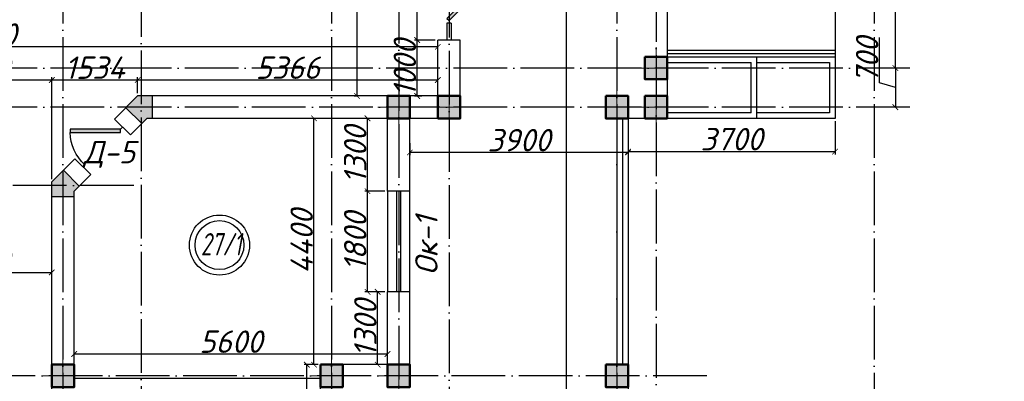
# Model space of a CAD drawing. Header units: millimetres. Extents: x 1112040 to 6903494, y -332921 to -150905.
# Tile 51 of 150: x 1530768 to 1548367, y -201019 to -194559. Entities that reach past the tile are written whole.
import ezdxf

# ---------------------------------------------------------------- set-up
doc = ezdxf.new("R2010")
doc.units = ezdxf.units.MM
doc.linetypes.add('ACAD_ISO04W100', pattern=[30, 24, -3, 0, -3])
for name, color, linetype in [('kolonn', 7, 'Continuous'), ('os', 253, 'Continuous'), ('razmer', 7, 'Continuous')]:
    doc.layers.add(name, color=color, linetype=linetype)
doc.styles.get("Standard").update_dxf_attribs({"font": 'isocpeui.ttf'})
doc.dimstyles.new('ISO-25', dxfattribs={"dimtxt": 400, "dimasz": 100, "dimexe": 50, "dimexo": 50, "dimgap": 20, "dimtad": 1, "dimdec": 0, "dimtxsty": 'Standard', "dimblk": 'ARCHTICK', "dimcen": 20, "dimclrd": 1, "dimclre": 1, "dimadec": 0, "dimazin": 0, "dimtfac": 1, "dimtdec": 0, "dimtmove": 0, "dimatfit": 3, "dimldrblk": 'ARCHTICK', "dimfxl": 1, "dimarcsym": 0})

# ---------------------------------------------------------------- blocks, each defined once
blk = doc.blocks.new('ghsdd')
at = {"ltscale": 50}
h = blk.add_hatch(color=256, dxfattribs=at)
h.paths.add_polyline_path([(0, 200), (-200, 200), (-200, 0), (0, 0)])
h.paths.add_polyline_path([(200, 0), (200, 200), (0, 200), (0, 0)])
h.paths.add_polyline_path([(0, 0), (-200, 0), (-200, -200), (0, -200)])
h.paths.add_polyline_path([(0, 0), (0, -200), (200, -200), (200, 0)])
at = {"lineweight": 0}
for p, q in [((0, -374), (0, 374)), ((-374, 0), (374, 0))]:
    blk.add_line(p, q, dxfattribs=at)
at = {"lineweight": 50, "ltscale": 50}
blk.add_lwpolyline([(200, 200), (200, -200), (-200, -200), (-200, 200), (200, 200)], dxfattribs=at)
blk = doc.blocks.new('jfgjhsdf')
blk.add_hatch(color=1).paths.add_polyline_path([(-593, 731), (-637, 687), (0, 50), (44, 94)])
at = {"color": 1}
for p, q in [((0, 1000), (0, 950)), ((0, 50), (0, 0))]:
    blk.add_line(p, q, dxfattribs=at)
blk.add_lwpolyline([(0, 50), (-637, 687), (-593, 731), (44, 94), (0, 50)], dxfattribs=at)
blk.add_arc((-33, 130), 821, 87.662, 132.9147, dxfattribs=at)
blk = doc.blocks.new('_ArchTick')
at = {"color": 0, "linetype": 'ByBlock', "const_width": 0.15}
blk.add_lwpolyline([(-0.5, -0.5), (0.5, 0.5)], dxfattribs=at)
blk = doc.blocks.new('*D2469')
at = {"color": 1, "lineweight": -2, "transparency": 16777216}
for p, q in [((1528742, -199100), (1528742, -199024)), ((1531342, -199100), (1531342, -199024)), ((1528742, -199074), (1531342, -199074))]:
    blk.add_line(p, q, dxfattribs=at)
at = {"color": 1, "lineweight": -2, "transparency": 16777216, "xscale": 100, "yscale": 100, "zscale": 100, "rotation": 180}
blk.add_blockref('_ArchTick', (1528742, -199074), dxfattribs=at)
at = {"color": 1, "lineweight": -2, "transparency": 16777216, "xscale": 100, "yscale": 100, "zscale": 100}
blk.add_blockref('_ArchTick', (1531342, -199074), dxfattribs=at)
at = {"color": 0, "transparency": 16777216, "insert": (1530042, -198854), "char_height": 400, "attachment_point": 5}
blk.add_mtext('2600', dxfattribs=at)
blk = doc.blocks.new('*D2470')
at = {"color": 1, "lineweight": -2, "transparency": 16777216}
for p, q in [((1531742, -200506), (1531742, -200481)), ((1531742, -200531), (1537342, -200531)), ((1537342, -200506), (1537342, -200481))]:
    blk.add_line(p, q, dxfattribs=at)
at = {"color": 1, "lineweight": -2, "transparency": 16777216, "xscale": 100, "yscale": 100, "zscale": 100, "rotation": 180}
blk.add_blockref('_ArchTick', (1531742, -200531), dxfattribs=at)
at = {"color": 1, "lineweight": -2, "transparency": 16777216, "xscale": 100, "yscale": 100, "zscale": 100}
blk.add_blockref('_ArchTick', (1537342, -200531), dxfattribs=at)
at = {"color": 0, "transparency": 16777216, "insert": (1534542, -200311), "char_height": 400, "attachment_point": 5}
blk.add_mtext('5600', dxfattribs=at)
blk = doc.blocks.new('*D2416')
at = {"color": 1, "lineweight": -2, "transparency": 16777216}
for p, q in [((1536102, -196322), (1535978, -196322)), ((1536028, -200722), (1536028, -196322)), ((1536102, -200722), (1535978, -200722))]:
    blk.add_line(p, q, dxfattribs=at)
at = {"color": 1, "lineweight": -2, "transparency": 16777216, "xscale": 100, "yscale": 100, "zscale": 100}
for p, rotation in [((1536028, -196322), 90), ((1536028, -200722), 270)]:
    blk.add_blockref('_ArchTick', p, dxfattribs=dict(at, rotation=rotation))
at = {"color": 0, "transparency": 16777216, "insert": (1535808, -198522), "char_height": 400, "attachment_point": 5, "rotation": 90}
blk.add_mtext('4400', dxfattribs=at)
blk = doc.blocks.new('*D2471')
at = {"color": 1, "lineweight": -2, "transparency": 16777216}
for p, q in [((1536819, -191522), (1536747, -191522)), ((1536797, -195922), (1536797, -191522)), ((1536819, -195922), (1536747, -195922))]:
    blk.add_line(p, q, dxfattribs=at)
at = {"color": 1, "lineweight": -2, "transparency": 16777216, "xscale": 100, "yscale": 100, "zscale": 100}
for p, rotation in [((1536797, -191522), 90), ((1536797, -195922), 270)]:
    blk.add_blockref('_ArchTick', p, dxfattribs=dict(at, rotation=rotation))
at = {"color": 0, "transparency": 16777216, "insert": (1536577, -193722), "char_height": 400, "attachment_point": 5, "rotation": 90}
blk.add_mtext('4400', dxfattribs=at)
blk = doc.blocks.new('*D2417')
at = {"color": 1, "lineweight": -2, "transparency": 16777216}
for p, q in [((1521842, -195037), (1521842, -194994)), ((1538242, -195037), (1538242, -194994)), ((1538242, -195044), (1521842, -195044))]:
    blk.add_line(p, q, dxfattribs=at)
at = {"color": 1, "lineweight": -2, "transparency": 16777216, "xscale": 100, "yscale": 100, "zscale": 100, "rotation": 180}
blk.add_blockref('_ArchTick', (1521842, -195044), dxfattribs=at)
at = {"color": 1, "lineweight": -2, "transparency": 16777216, "xscale": 100, "yscale": 100, "zscale": 100}
blk.add_blockref('_ArchTick', (1538242, -195044), dxfattribs=at)
at = {"color": 0, "transparency": 16777216, "insert": (1530042, -194824), "char_height": 400, "attachment_point": 5}
blk.add_mtext('16400', dxfattribs=at)
blk = doc.blocks.new('*D2757')
at = {"color": 1, "lineweight": -2, "transparency": 16777216}
for p, q in [((1546630, -192022), (1546370, -192022)), ((1546420, -195422), (1546420, -192022)), ((1546630, -195422), (1546370, -195422))]:
    blk.add_line(p, q, dxfattribs=at)
at = {"color": 1, "lineweight": -2, "transparency": 16777216, "xscale": 100, "yscale": 100, "zscale": 100}
for p, rotation in [((1546420, -192022), 90), ((1546420, -195422), 270)]:
    blk.add_blockref('_ArchTick', p, dxfattribs=dict(at, rotation=rotation))
at = {"color": 0, "transparency": 16777216, "insert": (1546200, -193722), "char_height": 400, "attachment_point": 5, "rotation": 90}
blk.add_mtext('3400', dxfattribs=at)
blk = doc.blocks.new('*D2701')
at = {"color": 1, "lineweight": -2, "transparency": 16777216}
for p, q in [((1546138, -195687), (1546138, -194879)), ((1546630, -195422), (1546370, -195422)), ((1546420, -195422), (1546420, -196122)), ((1546420, -195772), (1546138, -195687)), ((1546630, -196122), (1546370, -196122))]:
    blk.add_line(p, q, dxfattribs=at)
at = {"color": 1, "lineweight": -2, "transparency": 16777216, "xscale": 100, "yscale": 100, "zscale": 100}
for p, rotation in [((1546420, -195422), 90), ((1546420, -196122), 270)]:
    blk.add_blockref('_ArchTick', p, dxfattribs=dict(at, rotation=rotation))
at = {"color": 0, "transparency": 16777216, "insert": (1545915, -195283), "char_height": 400, "attachment_point": 5, "rotation": 90}
blk.add_mtext('700', dxfattribs=at)
blk = doc.blocks.new('*D2706')
at = {"color": 1, "lineweight": -2, "transparency": 16777216}
for p, q in [((1540092, -183722), (1540593, -183722)), ((1540543, -203722), (1540543, -183722)), ((1540233, -203722), (1540593, -203722))]:
    blk.add_line(p, q, dxfattribs=at)
at = {"color": 1, "lineweight": -2, "transparency": 16777216, "xscale": 100, "yscale": 100, "zscale": 100}
for p, rotation in [((1540543, -183722), 90), ((1540543, -203722), 270)]:
    blk.add_blockref('_ArchTick', p, dxfattribs=dict(at, rotation=rotation))
at = {"color": 0, "transparency": 16777216, "insert": (1540323, -193722), "char_height": 400, "attachment_point": 5, "rotation": 90}
blk.add_mtext('20000', dxfattribs=at)
blk = doc.blocks.new('*D2710')
at = {"color": 1, "lineweight": -2, "transparency": 16777216}
for p, q in [((1537742, -196765), (1537742, -196981)), ((1541642, -196931), (1537742, -196931)), ((1541642, -196765), (1541642, -196981))]:
    blk.add_line(p, q, dxfattribs=at)
at = {"color": 1, "lineweight": -2, "transparency": 16777216, "xscale": 100, "yscale": 100, "zscale": 100, "rotation": 180}
blk.add_blockref('_ArchTick', (1537742, -196931), dxfattribs=at)
at = {"color": 1, "lineweight": -2, "transparency": 16777216, "xscale": 100, "yscale": 100, "zscale": 100}
blk.add_blockref('_ArchTick', (1541642, -196931), dxfattribs=at)
at = {"color": 0, "transparency": 16777216, "insert": (1539692, -196711), "char_height": 400, "attachment_point": 5}
blk.add_mtext('3900', dxfattribs=at)
blk = doc.blocks.new('*D2712')
at = {"color": 1, "lineweight": -2, "transparency": 16777216}
for p, q in [((1545342, -196372), (1545342, -196965)), ((1541642, -196535), (1541642, -196965)), ((1541642, -196915), (1545342, -196915))]:
    blk.add_line(p, q, dxfattribs=at)
at = {"color": 1, "lineweight": -2, "transparency": 16777216, "xscale": 100, "yscale": 100, "zscale": 100, "rotation": 180}
blk.add_blockref('_ArchTick', (1541642, -196915), dxfattribs=at)
at = {"color": 1, "lineweight": -2, "transparency": 16777216, "xscale": 100, "yscale": 100, "zscale": 100}
blk.add_blockref('_ArchTick', (1545342, -196915), dxfattribs=at)
at = {"color": 0, "transparency": 16777216, "insert": (1543492, -196693), "char_height": 400, "attachment_point": 5}
blk.add_mtext('3700', dxfattribs=at)
blk = doc.blocks.new('*D2820')
at = {"layer": 'razmer', "color": 1, "lineweight": -2, "transparency": 16777216}
for p, q in [((1536092, -200722), (1535851, -200722)), ((1535901, -201822), (1535901, -200722)), ((1535901, -201272), (1535396, -201369)), ((1535396, -201369), (1535396, -202309)), ((1536092, -201822), (1535851, -201822))]:
    blk.add_line(p, q, dxfattribs=at)
at = {"layer": 'razmer', "color": 1, "lineweight": -2, "transparency": 16777216, "xscale": 100, "yscale": 100, "zscale": 100}
for p, rotation in [((1535901, -200722), 90), ((1535901, -201822), 270)]:
    blk.add_blockref('_ArchTick', p, dxfattribs=dict(at, rotation=rotation))
at = {"layer": 'razmer', "color": 0, "transparency": 16777216, "insert": (1535176, -201839), "char_height": 400, "attachment_point": 5, "rotation": 90}
blk.add_mtext('1100', dxfattribs=at)
blk = doc.blocks.new('*D2821')
at = {"color": 1, "lineweight": -2, "transparency": 16777216}
for p, q in [((1537292, -199422), (1537116, -199422)), ((1537166, -200722), (1537166, -199422)), ((1537242, -200722), (1537116, -200722))]:
    blk.add_line(p, q, dxfattribs=at)
at = {"color": 1, "lineweight": -2, "transparency": 16777216, "xscale": 100, "yscale": 100, "zscale": 100}
for p, rotation in [((1537166, -199422), 90), ((1537166, -200722), 270)]:
    blk.add_blockref('_ArchTick', p, dxfattribs=dict(at, rotation=rotation))
at = {"color": 0, "transparency": 16777216, "insert": (1536946, -200072), "char_height": 400, "attachment_point": 5, "rotation": 90}
blk.add_mtext('1300', dxfattribs=at)
blk = doc.blocks.new('*D2822')
at = {"color": 1, "lineweight": -2, "transparency": 16777216}
for p, q in [((1537292, -197622), (1536935, -197622)), ((1536985, -199422), (1536985, -197622)), ((1537292, -199422), (1536935, -199422))]:
    blk.add_line(p, q, dxfattribs=at)
at = {"color": 1, "lineweight": -2, "transparency": 16777216, "xscale": 100, "yscale": 100, "zscale": 100}
for p, rotation in [((1536985, -197622), 90), ((1536985, -199422), 270)]:
    blk.add_blockref('_ArchTick', p, dxfattribs=dict(at, rotation=rotation))
at = {"color": 0, "transparency": 16777216, "insert": (1536765, -198522), "char_height": 400, "attachment_point": 5, "rotation": 90}
blk.add_mtext('1800', dxfattribs=at)
blk = doc.blocks.new('*D2823')
at = {"color": 1, "lineweight": -2, "transparency": 16777216}
for p, q in [((1537292, -196322), (1536935, -196322)), ((1536985, -197622), (1536985, -196322)), ((1537292, -197622), (1536935, -197622))]:
    blk.add_line(p, q, dxfattribs=at)
at = {"color": 1, "lineweight": -2, "transparency": 16777216, "xscale": 100, "yscale": 100, "zscale": 100}
for p, rotation in [((1536985, -196322), 90), ((1536985, -197622), 270)]:
    blk.add_blockref('_ArchTick', p, dxfattribs=dict(at, rotation=rotation))
at = {"color": 0, "transparency": 16777216, "insert": (1536765, -196972), "char_height": 400, "attachment_point": 5, "rotation": 90}
blk.add_mtext('1300', dxfattribs=at)
blk = doc.blocks.new('*D2824')
at = {"color": 1, "lineweight": -2, "transparency": 16777216}
for p, q in [((1538192, -194922), (1537822, -194922)), ((1537872, -195922), (1537872, -194922)), ((1537956, -195922), (1537822, -195922))]:
    blk.add_line(p, q, dxfattribs=at)
at = {"color": 1, "lineweight": -2, "transparency": 16777216, "xscale": 100, "yscale": 100, "zscale": 100}
for p, rotation in [((1537872, -194922), 90), ((1537872, -195922), 270)]:
    blk.add_blockref('_ArchTick', p, dxfattribs=dict(at, rotation=rotation))
at = {"color": 0, "transparency": 16777216, "insert": (1537652, -195422), "char_height": 400, "attachment_point": 5, "rotation": 90}
blk.add_mtext('1000', dxfattribs=at)
blk = doc.blocks.new('*D2825')
at = {"color": 1, "lineweight": -2, "transparency": 16777216}
for p, q in [((1538192, -192522), (1537822, -192522)), ((1537872, -194922), (1537872, -192522)), ((1538192, -194922), (1537822, -194922))]:
    blk.add_line(p, q, dxfattribs=at)
at = {"color": 1, "lineweight": -2, "transparency": 16777216, "xscale": 100, "yscale": 100, "zscale": 100}
for p, rotation in [((1537872, -192522), 90), ((1537872, -194922), 270)]:
    blk.add_blockref('_ArchTick', p, dxfattribs=dict(at, rotation=rotation))
at = {"color": 0, "transparency": 16777216, "insert": (1537652, -193722), "char_height": 400, "attachment_point": 5, "rotation": 90}
blk.add_mtext('2400', dxfattribs=at)
blk = doc.blocks.new('*D2832')
at = {"color": 1, "lineweight": -2, "transparency": 16777216}
for p, q in [((1528742, -197406), (1528742, -195586)), ((1528742, -195636), (1531342, -195636)), ((1531342, -197406), (1531342, -195586))]:
    blk.add_line(p, q, dxfattribs=at)
at = {"color": 1, "lineweight": -2, "transparency": 16777216, "xscale": 100, "yscale": 100, "zscale": 100, "rotation": 180}
blk.add_blockref('_ArchTick', (1528742, -195636), dxfattribs=at)
at = {"color": 1, "lineweight": -2, "transparency": 16777216, "xscale": 100, "yscale": 100, "zscale": 100}
blk.add_blockref('_ArchTick', (1531342, -195636), dxfattribs=at)
at = {"color": 0, "transparency": 16777216, "insert": (1530042, -195416), "char_height": 400, "attachment_point": 5}
blk.add_mtext('2600', dxfattribs=at)
blk = doc.blocks.new('*D2833')
at = {"color": 1, "lineweight": -2, "transparency": 16777216}
for p, q in [((1531342, -197406), (1531342, -195586)), ((1531342, -195636), (1532876, -195636)), ((1532876, -195872), (1532876, -195586))]:
    blk.add_line(p, q, dxfattribs=at)
at = {"color": 1, "lineweight": -2, "transparency": 16777216, "xscale": 100, "yscale": 100, "zscale": 100, "rotation": 180}
blk.add_blockref('_ArchTick', (1531342, -195636), dxfattribs=at)
at = {"color": 1, "lineweight": -2, "transparency": 16777216, "xscale": 100, "yscale": 100, "zscale": 100}
blk.add_blockref('_ArchTick', (1532876, -195636), dxfattribs=at)
at = {"color": 0, "transparency": 16777216, "insert": (1532109, -195416), "char_height": 400, "attachment_point": 5}
blk.add_mtext('1534', dxfattribs=at)
blk = doc.blocks.new('*D2913')
at = {"color": 1, "lineweight": -2, "transparency": 16777216}
for p, q in [((1532876, -195872), (1532876, -195586)), ((1532876, -195636), (1538242, -195636)), ((1538242, -195872), (1538242, -195586))]:
    blk.add_line(p, q, dxfattribs=at)
at = {"color": 1, "lineweight": -2, "transparency": 16777216, "xscale": 100, "yscale": 100, "zscale": 100, "rotation": 180}
blk.add_blockref('_ArchTick', (1532876, -195636), dxfattribs=at)
at = {"color": 1, "lineweight": -2, "transparency": 16777216, "xscale": 100, "yscale": 100, "zscale": 100}
blk.add_blockref('_ArchTick', (1538242, -195636), dxfattribs=at)
at = {"color": 0, "transparency": 16777216, "insert": (1535559, -195416), "char_height": 400, "attachment_point": 5}
blk.add_mtext('5366', dxfattribs=at)
blk = doc.blocks.new('swww222s')
at = {"color": 1}
for radius in [537, 437]:
    blk.add_circle((4563, -19122), radius, dxfattribs=at)
at = {"color": 1, "width": 0.7}
blk.add_text('27/1', height=400, dxfattribs=at).set_placement((4230, -19307))

msp = doc.modelspace()

# ---------------------------------------------------------------- hatches: boundary and pattern name
at = {"layer": 'kolonn'}
h = msp.add_hatch(color=256, dxfattribs=at)
h.paths.add_polyline_path([(1528341.8, -189721.9), (1528341.8, -189821.9), (1528250.4, -189913.3), (1528533.2, -190196.2), (1528741.8, -189987.6), (1528741.8, -189721.9)])
h.paths.add_polyline_path([(1531550.4, -190196.2), (1531833.2, -189913.3), (1531741.8, -189821.9), (1531741.8, -189721.9), (1531341.8, -189721.9), (1531341.8, -189987.6)])
h.paths.add_polyline_path([(1533141.8, -191121.9), (1533041.8, -191121.9), (1532950.4, -191030.5), (1532667.6, -191313.3), (1532876.1, -191521.9), (1533141.8, -191521.9)])
h.paths.add_polyline_path([(1533141.8, -195921.9), (1532876.1, -195921.9), (1532667.6, -196130.5), (1532950.4, -196413.3), (1533041.8, -196321.9), (1533141.8, -196321.9)])
h.paths.add_polyline_path([(1531741.8, -197721.9), (1531741.8, -197621.9), (1531833.2, -197530.5), (1531550.4, -197247.7), (1531341.8, -197456.2), (1531341.8, -197721.9)])
h.paths.add_polyline_path([(1528250.4, -197530.5), (1528341.8, -197621.9), (1528341.8, -197721.9), (1528741.8, -197721.9), (1528741.8, -197456.2), (1528533.2, -197247.7)])
h.paths.add_polyline_path([(1526941.8, -196321.9), (1527041.8, -196321.9), (1527133.2, -196413.3), (1527416.1, -196130.5), (1527207.5, -195921.9), (1526941.8, -195921.9)])
h.paths.add_polyline_path([(1527133.2, -191030.5), (1527041.8, -191121.9), (1526941.8, -191121.9), (1526941.8, -191521.9), (1527207.5, -191521.9), (1527416.1, -191313.3)])

# ---------------------------------------------------------------- linework, layer by layer
for p, q in [((1545341.8, -194121.9), (1545341.8, -196321.9)), ((1542341.8, -195221.9), (1545341.8, -195221.9)), ((1542341.8, -195321.9), (1543841.8, -195321.9)), ((1543941.8, -195321.9), (1545241.8, -195321.9)), ((1545241.8, -195321.9), (1545241.8, -196221.9)), ((1543841.8, -196221.9), (1542341.8, -196221.9)), ((1545241.8, -196221.9), (1543941.8, -196221.9)), ((1545341.8, -196321.9), (1542341.8, -196321.9))]:
    msp.add_line(p, q)
at = {"color": 1}
for p, q in [((1538401.8, -194621.9), (1538401.8, -194921.9)), ((1538481.8, -194621.9), (1538401.8, -194621.9)), ((1538481.8, -194621.9), (1538481.8, -194921.9)), ((1542341.8, -195101.9), (1545341.8, -195101.9)), ((1542341.8, -195161.9), (1545341.8, -195161.9)), ((1541441.8, -196321.9), (1541441.8, -200721.9)), ((1541541.8, -196321.9), (1541541.8, -200721.9)), ((1537341.8, -197621.9), (1537341.8, -199421.9)), ((1537501.8, -197621.9), (1537501.8, -199421.9)), ((1537581.8, -199421.9), (1537581.8, -197621.9)), ((1537741.8, -199421.9), (1537741.8, -197621.9))]:
    msp.add_line(p, q, dxfattribs=at)
at = {"lineweight": 30}
for p, q in [((1538641.8, -194921.9), (1538241.8, -194921.9)), ((1538241.8, -195921.9), (1538241.8, -194921.9)), ((1538641.8, -196321.9), (1538641.8, -194921.9)), ((1532876.1, -195921.9), (1532462.5, -196335.5)), ((1538241.8, -195921.9), (1532876.1, -195921.9)), ((1533141.8, -196321.9), (1533141.8, -195921.9)), ((1532950.4, -196413.3), (1532667.6, -196130.5)), ((1532745.4, -196618.4), (1532462.5, -196335.5)), ((1533041.8, -196321.9), (1532745.4, -196618.4)), ((1537341.8, -196321.9), (1533041.8, -196321.9)), ((1537341.8, -197621.9), (1537341.8, -196321.9)), ((1537741.8, -197621.9), (1537741.8, -196321.9)), ((1538641.8, -196321.9), (1537741.8, -196321.9)), ((1531755.4, -197042.6), (1531341.8, -197456.2)), ((1532038.3, -197325.5), (1531755.4, -197042.6)), ((1531833.2, -197530.5), (1531550.4, -197247.7)), ((1531341.8, -201521.9), (1531341.8, -197456.2)), ((1532038.3, -197325.5), (1531741.8, -197621.9)), ((1531741.8, -201121.9), (1531741.8, -197621.9)), ((1537741.8, -197621.9), (1537341.8, -197621.9)), ((1531741.8, -197721.9), (1531341.8, -197721.9)), ((1537741.8, -199421.9), (1537341.8, -199421.9)), ((1537341.8, -200721.9), (1537341.8, -199421.9)), ((1537741.8, -201121.9), (1537741.8, -199421.9)), ((1537341.8, -200721.9), (1536141.8, -200721.9)), ((1536141.8, -201821.9), (1536141.8, -200721.9)), ((1536141.8, -200971.9), (1531741.8, -200971.9))]:
    msp.add_line(p, q, dxfattribs=at)
for points in [[(1561241.8, -186721.9), (1541641.8, -186721.9), (1541641.8, -191121.9), (1542341.8, -191121.9), (1542341.8, -196321.9), (1541641.8, -196321.9), (1541641.8, -203721.9)], [(1543841.8, -196221.9), (1543841.8, -195321.9)], [(1543941.8, -196321.9), (1543941.8, -195221.9)]]:
    msp.add_lwpolyline(points)
for points in [[(1541941.8, -195221.9), (1542341.8, -195221.9), (1542341.8, -195621.9), (1541941.8, -195621.9)], [(1541241.8, -195921.9), (1541641.8, -195921.9), (1541641.8, -196321.9), (1541241.8, -196321.9)], [(1541941.8, -195921.9), (1542341.8, -195921.9), (1542341.8, -196321.9), (1541941.8, -196321.9)], [(1541241.8, -200721.9), (1541641.8, -200721.9), (1541641.8, -201121.9), (1541241.8, -201121.9)]]:
    msp.add_lwpolyline(points, close=True, dxfattribs=at)
at = {"layer": 'os', "linetype": 'ACAD_ISO04W100', "ltscale": 40}
for p, q in [((1531541.8, -164865.7), (1531541.8, -230549.3)), ((1536341.8, -164865.7), (1536341.8, -226089.4)), ((1541441.8, -164865.7), (1541441.8, -226089.4)), ((1546041.8, -164865.7), (1546041.8, -226089.4)), ((1537541.8, -185624.7), (1537541.8, -226089.4)), ((1532941.8, -190306.6), (1532941.8, -230549.3)), ((1538441.8, -190316), (1538441.8, -226089.4)), ((1542141.8, -190394.5), (1542141.8, -226089.4)), ((1546680, -195421.9), (1484191.9, -195421.9)), ((1546680, -196121.9), (1484191.9, -196121.9)), ((1532806.6, -197521.9), (1484191.9, -197521.9)), ((1543048.1, -200921.9), (1484191.9, -200921.9))]:
    msp.add_line(p, q, dxfattribs=at)

# ---------------------------------------------------------------- block references
msp.add_blockref('swww222s', (1529775.5, -179463.8))
at = {"xscale": -0.9230769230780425, "yscale": 0.9230769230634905, "zscale": 0.9230769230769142}
msp.add_blockref('jfgjhsdf', (1538441.8, -194621.9), dxfattribs=at)
at = {"xscale": -1, "rotation": 134.9999999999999}
msp.add_blockref('jfgjhsdf', (1532604, -196476.9), dxfattribs=at)
at = {"layer": 'kolonn', "xscale": -1}
for p in [(1542141.8, -195421.9), (1537541.8, -196121.9), (1538441.8, -196121.9), (1541441.8, -196121.9), (1542141.8, -196121.9), (1531541.8, -200921.9), (1536341.8, -200921.9), (1537541.8, -200921.9), (1541441.8, -200921.9)]:
    msp.add_blockref('ghsdd', p, dxfattribs=at)

# ---------------------------------------------------------------- texts
at = {"color": 1}
msp.add_text('Д-5', height=400, dxfattribs=at).set_placement((1531908, -197125.5))
msp.add_text('Ок-1', height=400, rotation=90, dxfattribs=at).set_placement((1538237.7, -199122.4))

# ---------------------------------------------------------------- dimensions: what is measured, and where the dimension line sits
for base, p1, p2, picture, middle in [((1540542.7, -183721.9), (1540183.4, -203721.9), (1540041.8, -183721.9), '*D2706', (1540322.7, -193721.9)), ((1536797.4, -191521.9), (1536868.7, -195921.9), (1536868.7, -191521.9), '*D2471', (1536577.4, -193721.9)), ((1546420.3, -192021.9), (1546680, -195421.9), (1546680, -192021.9), '*D2757', (1546200.3, -193721.9)), ((1536027.7, -196321.9), (1536151.9, -200721.9), (1536151.9, -196321.9), '*D2416', (1535807.7, -198521.9)), ((1537166.5, -199421.9), (1537292.4, -200721.9), (1537341.8, -199421.9), '*D2821', (1536946.5, -200071.9))]:
    dim = msp.add_linear_dim(base=base, p1=p1, p2=p2, angle=90, dimstyle='ISO-25')
    dim.commit()
    dim.dimension.update_dxf_attribs({"geometry": picture, "text_midpoint": middle})
for base, p1, p2, picture, middle in [((1537872.1, -192521.9), (1538241.8, -194921.9), (1538241.8, -192521.9), '*D2825', (1537652.1, -193721.9)), ((1546420.3, -196121.9), (1546680, -195421.9), (1546680, -196121.9), '*D2701', (1545915.2, -195667.1)), ((1536985.4, -196321.9), (1537341.8, -197621.9), (1537341.8, -196321.9), '*D2823', (1536765.4, -196971.9)), ((1536985.4, -197621.9), (1537341.8, -199421.9), (1537341.8, -197621.9), '*D2822', (1536765.4, -198521.9))]:
    dim = msp.add_linear_dim(base=base, p1=p1, p2=p2, angle=90, dimstyle='ISO-25', override={"dimtmove": 1})
    dim.commit()
    dim.dimension.update_dxf_attribs({"geometry": picture, "text_midpoint": middle})
for base, p1, p2, picture, middle in [((1521841.8, -195043.9), (1538241.8, -195086.7), (1521841.8, -195086.7), '*D2417', (1530041.8, -194823.9)), ((1545341.8, -196915.3), (1541641.8, -196484.7), (1545341.8, -196321.9), '*D2712', (1543491.8, -196692.7)), ((1537741.8, -196930.6), (1541641.8, -196714.8), (1537741.8, -196714.8), '*D2710', (1539691.8, -196710.6)), ((1531341.8, -199073.8), (1528741.8, -199150.3), (1531341.8, -199150.3), '*D2469', (1530041.8, -198853.8)), ((1537341.8, -200530.8), (1531741.8, -200556.3), (1537341.8, -200556.3), '*D2470', (1534541.8, -200310.8))]:
    dim = msp.add_linear_dim(base=base, p1=p1, p2=p2, dimstyle='ISO-25')
    dim.commit()
    dim.dimension.update_dxf_attribs({"geometry": picture, "text_midpoint": middle})
dim = msp.add_linear_dim(base=(1537872.1, -194921.9), p1=(1538005.8, -195921.9), p2=(1538241.8, -194921.9), angle=90, dimstyle='ISO-25')
dim.commit()
dim.dimension.update_dxf_attribs({"geometry": '*D2824', "text_midpoint": (1537872.1, -195421.9), "dimtype": 160})
for base, p1, p2, picture, middle in [((1531341.8, -195635.8), (1528741.8, -197456.2), (1531341.8, -197456.2), '*D2832', (1530041.8, -195415.8)), ((1532876.1, -195635.8), (1531341.8, -197456.2), (1532876.1, -195921.9), '*D2833', (1532109, -195415.8)), ((1538241.8, -195635.8), (1532876.1, -195921.9), (1538241.8, -195921.9), '*D2913', (1535559, -195415.8))]:
    dim = msp.add_linear_dim(base=base, p1=p1, p2=p2, dimstyle='ISO-25', override={"dimtmove": 1})
    dim.commit()
    dim.dimension.update_dxf_attribs({"geometry": picture, "text_midpoint": middle})
at = {"layer": 'razmer'}
dim = msp.add_linear_dim(base=(1535901.3, -200721.9), p1=(1536141.8, -201821.9), p2=(1536141.8, -200721.9), angle=90, dimstyle='ISO-25', override={"dimtmove": 1}, dxfattribs=at)
dim.commit()
dim.dimension.update_dxf_attribs({"geometry": '*D2820', "text_midpoint": (1535396.2, -201389.2), "dimtype": 160})

doc.saveas('drawing.dxf')
